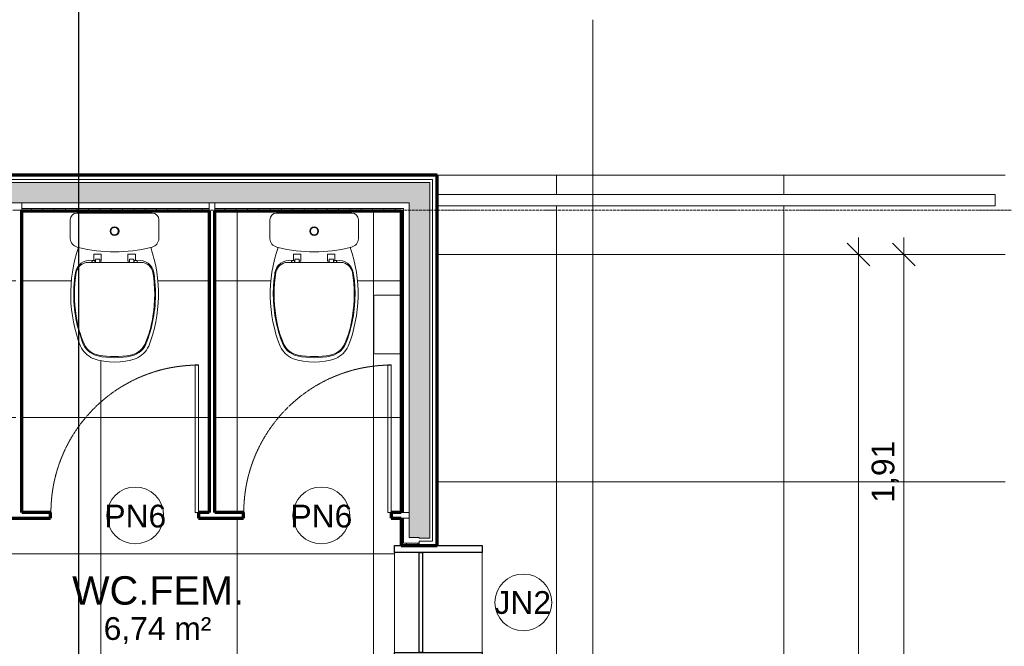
# Model space of a CAD drawing. Header units: millimetres. Extents: x -34717 to 7230, y -21919 to 4394.
# Tile 15 of 48: x -26402 to -22071, y -2591 to 165. Entities that reach past the tile are written whole.
import ezdxf

# ---------------------------------------------------------------- set-up
doc = ezdxf.new("R2010")
doc.units = ezdxf.units.MM
for name, pattern in [('_Tracejado médio', [4, 3, -1]), ('_Tracejado pequeno', [2.25, 1.5, -0.75]), ('_Traço - ponto', [16, 12, -2, 0, -2])]:
    doc.linetypes.add(name, pattern=pattern)
for name, color, linetype, lineweight in [('A-ANNO-DIMS', 211, 'Continuous', 9), ('A-ANNO-DIMS-50', 211, 'Continuous', 9), ('A-ANNO-SYMB', 150, 'Continuous', 9), ('A-AREA-IDEN', 2, 'Continuous', 9), ('A-DOOR', 31, 'Continuous', 18), ('A-DOOR-HDLN', 31, '_Tracejado pequeno', 18), ('A-DOOR-IDEN', 31, 'Continuous', 9), ('A-FLOR', 192, 'Continuous', 18), ('A-FLOR-HRAL', 11, 'Continuous', 18), ('A-FLOR-PATT', 8, 'Continuous', 18), ('A-GLAZ', 151, 'Continuous', 18), ('A-GLAZ-IDEN', 152, 'Continuous', 9), ('A-WALL', 113, 'Continuous', 18), ('A-WALL-PATT', 111, 'Continuous', 70), ('G-ANNO-SYMB', 111, 'Continuous', 9), ('P-SANR-FIXT', 6, 'Continuous', 18), ('Q-SPCQ', 91, 'Continuous', 18), ('S-GRID', 1, 'Continuous', 9)]:
    doc.layers.add(name, color=color, linetype=linetype, lineweight=lineweight)
doc.styles.add('Arial_2', font='arial.ttf', dxfattribs={"height": 125})
doc.styles.add('Arial_4', font='arial.ttf', dxfattribs={"height": 100})
doc.dimstyles.new('Diagonal_-_2_0mm_Arial', dxfattribs={"dimscale": 304.8, "dimtxt": 102.02594, "dimasz": 0.328084, "dimexe": 0.246063, "dimexo": 0.0625, "dimgap": 0.024606, "dimtad": 1, "dimlfac": 0.001, "dimrnd": 0.01, "dimzin": 0, "dimdsep": 46, "dimtxsty": 'Arial_4', "dimblk1": 'OBLIQUE', "dimblk2": 'OBLIQUE', "dimsah": 1, "dimcen": 0.09, "dimdle": 0.246063, "dimadec": 0, "dimazin": 0, "dimtfac": 1, "dimtdec": 4, "dimtix": 1, "dimtmove": 0, "dimatfit": 3, "dimfxl": 0.492126, "dimfxlon": 1, "dimtvp": 1, "dimtolj": 1, "dimtzin": 0, "dimarcsym": 2})
pattern_1 = [(0, (0, 0), (0, 50), []), (90, (0, 0), (-50, 3e-15), [])]

# ---------------------------------------------------------------- blocks, each defined once
blk = doc.blocks.new('Deca_Bacia Sanitaria Monte Carlo_P_808_Caixa Acoplada - P_808_Creme CR37_Acionamento Simples 6lpf-2935168-PLANTA TÉRREO - LAYOUT')
at = {"layer": 'P-SANR-FIXT'}
for p, q in [((-29696.3, -686), (-29364.5, -686)), ((-29725.4, -798.4), (-29725.4, -715.1)), ((-29335.4, -715.1), (-29335.4, -798.4))]:
    blk.add_line(p, q, dxfattribs=at)
for radius in [19.4, 16.4]:
    blk.add_circle((-29530.4, -765.2), radius, dxfattribs=at)
for centre, radius, start, end in [((-29696.3, -715.1), 29.1, 90, 180), ((-29364.5, -715.1), 29.1, 0, 90), ((-29683.3, -795.3), 42.2, 184.1957, 253.8043), ((-29377.6, -795.3), 42.2, 286.1957, 355.8043), ((-29094.2, -1042), 629.4, 161.0173, 201.3319), ((-29530.4, -171), 685, 256.0905, 256.5867), ((-29530.4, -171), 685, 256.5867, 283.4133), ((-29966.7, -1042), 629.4, 338.6681, 18.9827), ((-29530.4, -171), 685, 283.4133, 283.9095), ((-29574.2, -1219.7), 118, 205.7488, 244.2512), ((-29486.7, -1219.7), 118, 295.7488, 334.2512), ((-29530.4, -1032.7), 308.3, 252.0547, 287.9453)]:
    blk.add_arc(centre, radius, start, end, dxfattribs=at)
blk = doc.blocks.new('Deca_Shared_Assento_P_808 - AP_80_Creme CR37-2932976-PLANTA TÉRREO - LAYOUT')
at = {"layer": 'P-SANR-FIXT'}
for p, q in [((-29646.7, -902.9), (-29595.9, -902.9)), ((-29630.3, -895.1), (-29621.7, -895.1)), ((-29630.3, -902.9), (-29630.3, -896.1)), ((-29629.3, -902.9), (-29629.3, -896.1)), ((-29621.7, -895.1), (-29621.7, -867.9)), ((-29621.7, -895.1), (-29617.9, -895.1)), ((-29620.7, -866.6), (-29590.1, -866.6)), ((-29616.8, -896.1), (-29616.8, -902.9)), ((-29616, -900.2), (-29614.9, -898.6)), ((-29616, -902.9), (-29616, -900.2)), ((-29614.9, -898.6), (-29614.9, -889.5)), ((-29613.9, -888), (-29597, -888)), ((-29595.9, -898), (-29595.9, -889)), ((-29590.1, -898), (-29595.9, -898)), ((-29595.9, -898), (-29595.9, -902.9)), ((-29595.9, -902.9), (-29530.4, -902.9)), ((-29589.1, -867.6), (-29589.1, -897)), ((-29530.4, -902.9), (-29464.9, -902.9)), ((-29471.7, -897), (-29471.7, -867.6)), ((-29470.7, -866.6), (-29440.1, -866.6)), ((-29464.9, -898), (-29470.7, -898)), ((-29464.9, -898), (-29464.9, -889)), ((-29464.9, -902.9), (-29464.9, -898)), ((-29414.2, -902.9), (-29464.9, -902.9)), ((-29446.9, -888), (-29463.9, -888)), ((-29445.9, -898.6), (-29445.9, -889.5)), ((-29444.8, -900.2), (-29445.9, -898.6)), ((-29414.2, -902.9), (-29444.9, -902.9)), ((-29444.8, -902.9), (-29444.8, -900.2)), ((-29444, -896.1), (-29444, -902.9)), ((-29439.2, -895.1), (-29443, -895.1)), ((-29439.2, -867.9), (-29439.2, -895.1)), ((-29439.2, -895.1), (-29430.5, -895.1)), ((-29431.5, -902.9), (-29431.5, -896.1)), ((-29430.5, -902.9), (-29430.5, -896.1))]:
    blk.add_line(p, q, dxfattribs=at)
for centre, radius, start, end in [((-29640.2, -957.8), 63.4, 81.1026, 170.8974), ((-29646.7, -955.9), 53, 90, 169.7108), ((-29631.3, -896.1), 1, 0, 90), ((-29628.3, -896.1), 1, 90, 180), ((-29620.7, -867.6), 1, 90, 200.7679), ((-29617.9, -896.1), 1.05, 0, 90), ((-29613.9, -889), 1.01, 90, 180), ((-29597, -889.1), 1.05, 3.2701, 90), ((-29590.1, -867.6), 1, 0, 90), ((-29590.1, -897), 1, 270, 0), ((-29470.7, -867.6), 1, 90, 180), ((-29470.7, -897), 1, 180, 270), ((-29463.9, -889.1), 1.05, 90, 176.7299), ((-29446.9, -889), 1.01, 360, 90), ((-29443, -896.1), 1.05, 90, 180), ((-29440.1, -867.6), 1, 339.2321, 90), ((-29432.5, -896.1), 1, 0, 90), ((-29420.7, -957.8), 63.4, 9.1026, 98.8974), ((-29429.5, -896.1), 1, 90, 180), ((-29414.2, -955.9), 53, 10.2892, 90), ((-29113, -1042.2), 597.3, 170.8974, 177.6238), ((-29135.6, -1042.7), 571.4, 170.3036, 189.6964), ((-29925.3, -1042.7), 571.4, 350.3036, 9.6964), ((-29947.9, -1042.2), 597.3, 2.3762, 9.1026), ((-29113, -1042.2), 597.3, 177.6238, 200.3762), ((-29947.9, -1042.2), 597.3, 339.6238, 2.3762), ((-29270, -1083.2), 432.5, 187.4021, 204.5979), ((-29790.9, -1083.2), 432.5, 335.3076, 352.5979), ((-29584.3, -1223.6), 92.5, 196.6783, 257.3217), ((-29476.6, -1223.6), 92.5, 282.6783, 343.3217), ((-29587.8, -1228.7), 83, 204.5979, 261.4021), ((-29473.1, -1228.7), 83, 278.5979, 335.4021), ((-29475.6, -1225.2), 86.8, 279.8946, 333.566), ((-29530.4, -983.9), 338.3, 257.3217, 282.6783), ((-29530.5, -910.9), 405.9, 260.1054, 279.8946)]:
    blk.add_arc(centre, radius, start, end, dxfattribs=at)
blk = doc.blocks.new('Porta Sanitário e_1_5cm - PN6 - 0_65 x 2_15 m-3987291-PLANTA TÉRREO - LAYOUT')
at = {"layer": 'A-DOOR'}
for p, q in [((560, 12.5), (560, 662.5)), ((560, 662.5), (575, 662.5)), ((575, 662.5), (575, 12.5)), ((575, 12.5), (560, 12.5))]:
    blk.add_line(p, q, dxfattribs=at)
at = {"layer": 'A-DOOR-HDLN'}
blk.add_arc((575, 12.5), 648.8, 90, 180, dxfattribs=at)
blk = doc.blocks.new('Janela branca translucida - JN2 - Janela branca translucida-4332271-PLANTA TÉRREO - LAYOUT')
at = {"layer": 'A-GLAZ', "lineweight": 25}
for p, q in [((-250, 108.75), (-220, 108.75)), ((-250, 78.75), (-250, 108.75)), ((-220, 108.75), (-220, -276.35)), ((220, -276.35), (220, 108.75)), ((220, 108.75), (250, 108.75)), ((250, 108.75), (250, 78.75)), ((-220, 0), (220, 0)), ((-220, -15), (-220, 0)), ((220, 0), (220, -15)), ((220, -15), (-220, -15)), ((-250, -276.35), (-250, -78.75)), ((250, -78.75), (250, -276.35)), ((-220, -276.35), (-250, -276.35)), ((250, -276.35), (220, -276.35))]:
    blk.add_line(p, q, dxfattribs=at)
at = {"layer": 'A-GLAZ'}
for p, q in [((220, 108.75), (-220, 108.75)), ((-220, 0), (220, 0)), ((-220, -276.35), (220, -276.35))]:
    blk.add_line(p, q, dxfattribs=at)
blk = doc.blocks.new('Railing - Railing-4018205-PLANTA TÉRREO - LAYOUT')
at = {"layer": 'A-FLOR-HRAL'}
for p, q in [((-22110.9, -603.5), (-24565.8, -603.5)), ((-22110.9, -603.5), (-22110.9, -653.5)), ((-24565.8, -653.5), (-22110.9, -653.5))]:
    blk.add_line(p, q, dxfattribs=at)
blk = doc.blocks.new('Toilet_Tissue_Dispenser-Bradley_Corp-5424 - 5424-3618151-PLANTA TÉRREO - LAYOUT')
at = {"layer": 'Q-SPCQ'}
for p, q in [((-28507.7, -793), (-28507.7, -676)), ((-28248.9, -676), (-28248.9, -793)), ((-28253.1, -796.6), (-28503.5, -796.6))]:
    blk.add_line(p, q, dxfattribs=at)
for centre, start, end in [((-28503.4, -792.3), 189.0191, 268.9809), ((-28253.2, -792.3), 271.0191, 350.9809)]:
    blk.add_arc(centre, 4.35, start, end, dxfattribs=at)
blk = doc.blocks.new('DIMBLOCK10-PLANTA TÉRREO - LAYOUT')
at = {"layer": 'A-ANNO-DIMS-50', "lineweight": 18}
for p, q in [((-22712.1, -868.5), (-22762.1, -818.5)), ((-22712.1, -868.5), (-22662.1, -918.5)), ((-22712.1, -5773.5), (-22762.1, -5723.5)), ((-22712.1, -5773.5), (-22662.1, -5823.5))]:
    blk.add_line(p, q, dxfattribs=at)
at = {"layer": 'A-ANNO-DIMS-50'}
for p, q in [((-22712.1, -5848.5), (-22712.1, -793.5)), ((-22562.1, -868.5), (-22787.1, -868.5)), ((-22712.1, -868.5), (-22562.1, -868.5)), ((-22562.1, -5773.5), (-22787.1, -5773.5)), ((-22712.1, -5773.5), (-22562.1, -5773.5))]:
    blk.add_line(p, q, dxfattribs=at)
at = {"layer": 'A-ANNO-DIMS-50', "color": 0, "insert": (-22854.2, -3456.7), "char_height": 100, "width": 325.653, "attachment_point": 1, "rotation": 90, "line_spacing_factor": 0.941778, "style": 'Arial_4'}
blk.add_mtext('4,91', dxfattribs=at)
blk = doc.blocks.new('_Oblique')
at = {"color": 0, "linetype": 'ByBlock', "lineweight": -2}
blk.add_line((-0.5, -0.5), (0.5, 0.5), dxfattribs=at)
blk = doc.blocks.new('DIMBLOCK39-PLANTA TÉRREO - LAYOUT')
at = {"layer": 'A-ANNO-DIMS-50', "lineweight": 18}
for p, q in [((-22512.1, -868.5), (-22562.1, -818.5)), ((-22512.1, -868.5), (-22462.1, -918.5)), ((-22512.1, -2778.5), (-22562.1, -2728.5)), ((-22512.1, -2778.5), (-22462.1, -2828.5))]:
    blk.add_line(p, q, dxfattribs=at)
at = {"layer": 'A-ANNO-DIMS-50'}
for p, q in [((-22512.1, -2778.5), (-22512.1, -793.5)), ((-22362.1, -868.5), (-22587.1, -868.5)), ((-22512.1, -868.5), (-22362.1, -868.5)), ((-22362.1, -2778.5), (-22587.1, -2778.5)), ((-22512.1, -2778.5), (-22362.1, -2778.5))]:
    blk.add_line(p, q, dxfattribs=at)
at = {"layer": 'A-ANNO-DIMS-50', "color": 0, "insert": (-22654.2, -1959.2), "char_height": 100, "width": 325.653, "attachment_point": 1, "rotation": 90, "line_spacing_factor": 0.941778, "style": 'Arial_4'}
blk.add_mtext('1,91', dxfattribs=at)
blk = doc.blocks.new('TAG-Porta - Ref_ Porta-2416850-PLANTA TÉRREO - LAYOUT')
at = {"layer": 'A-DOOR-IDEN'}
blk.add_circle((0, 0), 2.5, dxfattribs=at)
blk = doc.blocks.new('TAG-Janela - Janela-240880-PLANTA TÉRREO - LAYOUT')
at = {"layer": 'A-GLAZ-IDEN'}
blk.add_circle((0, 0), 2.5, dxfattribs=at)

msp = doc.modelspace()

# ---------------------------------------------------------------- hatches: boundary and pattern name
at = {"layer": 'A-FLOR-PATT'}
h = msp.add_hatch(dxfattribs=at)
h.set_pattern_fill('FP_63', color=256, style=0, pattern_type=2)
h.set_pattern_definition([(0, (-25041.1, -8868.5), (0, 1000), []), (90, (-25041.1, -8868.5), (-1000, 6e-14), [])])
h.paths.add_polyline_path([(-22041.115, -11868.492), (-22041.115, -6178.492), (-22066.115, -6178.492), (-22066.115, -518.492), (-24565.802, -518.492), (-24565.802, -603.492), (-22110.904, -603.492), (-22110.904, -653.492), (-24565.802, -653.492), (-24565.802, -2148.292), (-24368.202, -2148.292), (-24368.202, -2648.292), (-24565.802, -2648.292), (-24565.802, -4435.992), (-24368.202, -4435.992), (-24368.202, -4935.992), (-24565.802, -4935.992), (-24565.802, -6093.492), (-30065.802, -6093.492), (-30065.802, -11868.492), (-28977.327, -11868.492), (-28977.327, -11803.492), (-28877.327, -11803.492), (-28877.327, -11868.492), (-26977.327, -11868.492), (-26977.327, -11803.492), (-26877.327, -11803.492), (-26877.327, -11868.492), (-22377.327, -11868.492), (-22377.327, -11803.492), (-22277.327, -11803.492), (-22277.327, -11868.492), (-22075.558, -11868.492)], flags=0)
h.paths.add_polyline_path([(-30001.92, -11858.492), (-30030.802, -11858.492), (-30030.802, -6218.492), (-29980.802, -6218.492), (-29981.376, -11858.492), (-29999.332, -11858.492)], flags=0)
h.paths.add_polyline_path([(-24865.802, -8468.492), (-25065.802, -8468.492), (-25065.802, -8318.492), (-24865.802, -8318.492)], flags=0)
h.paths.add_polyline_path([(-29965.221, -8468.492), (-29965.221, -8318.492), (-29765.221, -8318.492), (-29765.221, -8468.492), (-29841.614, -8468.492)], flags=0)
h.paths.add_polyline_path([(-25065.802, -6368.492), (-25065.802, -6218.492), (-24865.802, -6218.492), (-24865.802, -6368.492)], flags=0)
h.paths.add_polyline_path([(-29965.221, -6368.492), (-29965.221, -6218.492), (-29765.221, -6218.492), (-29765.221, -6368.492), (-29841.614, -6368.492)], flags=0)
h = msp.add_hatch(dxfattribs=at)
h.set_pattern_fill('FP_64', color=256, style=0, pattern_type=2)
h.set_pattern_definition([(270, (-27845.8, -3384.74), (600, 4e-14), []), (0, (-27845.8, -3384.74), (0, 600), [])])
h.paths.add_polyline_path([(-26410.802, -3513.492), (-26410.802, -3353.492), (-26355.802, -3353.492), (-26355.802, -3373.492), (-26220.088, -3373.492), (-26220.088, -2973.492), (-25693.659, -2973.492), (-25693.659, -2863.192), (-25243.659, -2863.192), (-25243.659, -2973.492), (-24824.902, -2973.492), (-24824.902, -2694.092), (-24723.302, -2694.092), (-24723.302, -2648.292), (-24753.302, -2648.292), (-24753.302, -2148.292), (-24723.302, -2148.292), (-24723.302, -2028.292), (-24767.502, -2028.292), (-24767.502, -2003.292), (-24723.302, -2003.292), (-24723.302, -1305.379), (-24841.256, -1305.106), (-24843.952, -1301.159), (-24843.952, -1050.824), (-24842.139, -1047.367), (-24840.283, -1046.604), (-24723.302, -1046.604), (-24723.302, -675.992), (-25543.615, -675.992), (-25543.615, -2003.292), (-25417.502, -2003.292), (-25417.502, -2028.292), (-25615.802, -2028.292), (-25615.802, -2003.292), (-25568.615, -2003.292), (-25568.615, -675.992), (-26393.302, -675.992), (-26393.302, -2003.292), (-26265.802, -2003.292), (-26265.802, -2028.292), (-26475.802, -2028.292), (-26475.802, -2003.292), (-26418.302, -2003.292), (-26418.302, -675.992), (-27245.802, -675.992), (-27245.802, -1026.604), (-27127.848, -1026.877), (-27125.152, -1030.824), (-27125.152, -1281.159), (-27126.965, -1284.616), (-27128.821, -1285.379), (-27245.802, -1285.379), (-27245.616, -2003.292), (-27125.802, -2003.292), (-27125.802, -2028.292), (-27245.802, -2028.292), (-27245.802, -3353.492), (-27190.802, -3353.492), (-27190.802, -3513.492), (-26554.188, -3513.492)], flags=0)
h.paths.add_polyline_path([(-25984.552, -1340.992), (-26034.128, -1336.863), (-26079.552, -1325.992), (-26101.872, -1311.955), (-26120.515, -1293.311), (-26134.552, -1270.992), (-26160.87, -1186.498), (-26175.076, -1099.147), (-26176.89, -1010.668), (-26166.276, -922.809), (-26143.444, -837.307), (-26150.448, -835.376), (-26158.622, -831.88), (-26166.789, -825.708), (-26173.232, -817.752), (-26177.571, -808.48), (-26179.552, -798.435), (-26179.552, -715.096), (-26178.56, -707.563), (-26175.653, -700.544), (-26171.028, -694.516), (-26165, -689.891), (-26157.981, -686.983), (-26150.448, -685.992), (-25818.656, -685.992), (-25811.124, -686.983), (-25802.828, -690.87), (-25798.077, -694.516), (-25793.451, -700.544), (-25790.544, -707.563), (-25789.552, -715.096), (-25789.552, -798.435), (-25791.533, -808.48), (-25795.872, -817.752), (-25802.828, -826.096), (-25810.483, -831.88), (-25822.776, -836.613), (-25825.66, -837.307), (-25802.828, -922.809), (-25792.214, -1010.668), (-25794.028, -1099.147), (-25808.234, -1186.498), (-25834.552, -1270.992), (-25849.604, -1294.326), (-25867.233, -1311.955), (-25889.552, -1325.992), (-25936.464, -1337.219), (-25977.902, -1340.47)], flags=0)
h.paths.add_polyline_path([(-25106.654, -1340.992), (-25156.23, -1336.863), (-25201.654, -1325.992), (-25223.974, -1311.955), (-25242.617, -1293.311), (-25256.654, -1270.992), (-25282.972, -1186.498), (-25297.178, -1099.147), (-25298.992, -1010.668), (-25288.378, -922.809), (-25265.546, -837.307), (-25272.55, -835.376), (-25280.724, -831.88), (-25288.891, -825.708), (-25295.334, -817.752), (-25299.673, -808.48), (-25301.654, -798.435), (-25301.654, -715.096), (-25300.662, -707.563), (-25297.755, -700.544), (-25293.13, -694.516), (-25287.102, -689.891), (-25280.083, -686.983), (-25272.55, -685.992), (-24940.758, -685.992), (-24933.226, -686.983), (-24924.93, -690.87), (-24920.179, -694.516), (-24915.553, -700.544), (-24912.646, -707.563), (-24911.654, -715.096), (-24911.654, -798.435), (-24913.635, -808.48), (-24917.974, -817.752), (-24924.93, -826.096), (-24932.585, -831.88), (-24944.878, -836.613), (-24947.762, -837.307), (-24924.93, -922.809), (-24914.316, -1010.668), (-24916.13, -1099.147), (-24930.337, -1186.498), (-24956.654, -1270.992), (-24971.706, -1294.326), (-24989.345, -1311.962), (-25011.654, -1325.992), (-25058.566, -1337.219), (-25100.005, -1340.47)], flags=0)
h.paths.add_polyline_path([(-26862.45, -1340.992), (-26912.025, -1336.863), (-26957.45, -1325.992), (-26979.769, -1311.955), (-26998.413, -1293.311), (-27012.45, -1270.992), (-27038.768, -1186.498), (-27052.974, -1099.147), (-27054.788, -1010.668), (-27044.174, -922.809), (-27021.342, -837.307), (-27028.346, -835.376), (-27036.52, -831.88), (-27044.687, -825.708), (-27051.13, -817.752), (-27055.469, -808.48), (-27057.45, -798.435), (-27057.45, -715.096), (-27056.458, -707.563), (-27053.551, -700.544), (-27048.926, -694.516), (-27042.898, -689.891), (-27035.879, -686.983), (-27028.346, -685.992), (-26696.554, -685.992), (-26689.022, -686.983), (-26680.726, -690.87), (-26675.974, -694.516), (-26671.349, -700.544), (-26668.442, -707.563), (-26667.45, -715.096), (-26667.45, -798.435), (-26669.431, -808.48), (-26673.77, -817.752), (-26680.726, -826.096), (-26688.381, -831.88), (-26700.674, -836.613), (-26703.558, -837.307), (-26680.726, -922.809), (-26670.112, -1010.668), (-26671.926, -1099.147), (-26686.132, -1186.498), (-26712.45, -1270.992), (-26727.502, -1294.326), (-26745.131, -1311.955), (-26767.45, -1325.992), (-26814.362, -1337.219), (-26855.8, -1340.47)], flags=0)
at = {"layer": 'A-WALL-PATT'}
msp.add_hatch(color=256, dxfattribs=at).paths.add_polyline_path([(-24746.103, -640.992), (-24598.302, -640.992), (-24598.302, -550.992), (-30033.302, -550.992), (-30033.302, -640.992), (-24910.475, -640.992)], flags=0)
h = msp.add_hatch(color=256, dxfattribs=at)
h.paths.add_polyline_path([(-24598.302, -6060.992), (-24598.302, -4968.492), (-24644.552, -4968.492), (-24644.552, -4970.992), (-24688.302, -4970.992), (-24688.302, -6060.992)], flags=0)
h.paths.add_polyline_path([(-24644.432, -4403.492), (-24598.302, -4403.492), (-24598.302, -2680.792), (-24644.552, -2680.792), (-24644.552, -2683.292), (-24688.302, -2683.292), (-24688.302, -4400.992), (-24644.552, -4400.992), (-24644.552, -4403.492)], flags=0)
h.paths.add_polyline_path([(-24598.302, -2115.792), (-24598.302, -640.992), (-24688.302, -641.227), (-24688.302, -2113.292), (-24644.552, -2113.292), (-24644.552, -2115.792)], flags=0)
at = {"layer": 'A-WALL-PATT', "lineweight": 18}
h = msp.add_hatch(dxfattribs=at)
h.set_pattern_fill('FP_23', color=256, style=0, pattern_type=2)
h.set_pattern_definition(pattern_1)
h.paths.add_polyline_path([(-26418.302, -675.992), (-26418.302, -665.992), (-27255.802, -665.992), (-27255.802, -675.992), (-26554.188, -675.992)], flags=0)
h.paths.add_polyline_path([(-24723.302, -675.992), (-24713.302, -675.992), (-24713.302, -665.992), (-25543.615, -665.992), (-25543.615, -675.992), (-24910.475, -675.992)], flags=0)
h.paths.add_polyline_path([(-26393.302, -675.992), (-25568.615, -675.992), (-25568.615, -665.992), (-26393.302, -665.992)], flags=0)
h.paths.add_polyline_path([(-29908.302, -675.992), (-29080.802, -675.992), (-29080.802, -665.992), (-29918.302, -665.992), (-29918.302, -675.992), (-29915.802, -675.992)], flags=0)
h.paths.add_polyline_path([(-28248.915, -675.992), (-28238.302, -675.992), (-28238.302, -665.992), (-29055.802, -665.992), (-29055.802, -675.992), (-28503.469, -675.992)], flags=0)
h.paths.add_polyline_path([(-28213.302, -675.992), (-27375.802, -675.992), (-27375.915, -665.992), (-28213.302, -665.992)], flags=0)
h = msp.add_hatch(dxfattribs=at)
h.set_pattern_fill('FP_23', color=256, style=0, pattern_type=2)
h.set_pattern_definition(pattern_1)
h.paths.add_polyline_path([(-24713.302, -5945.992), (-24713.302, -5163.492), (-24723.302, -5163.492), (-24723.302, -5945.992)], flags=0)
h.paths.add_polyline_path([(-24723.302, -5043.492), (-24713.302, -5043.492), (-24713.302, -4945.992), (-24644.552, -4945.992), (-24644.552, -4935.992), (-24723.302, -4935.992), (-24723.302, -5033.492)], flags=0)
h.paths.add_polyline_path([(-24723.302, -4435.992), (-24644.552, -4435.992), (-24644.552, -4425.992), (-24713.302, -4425.992), (-24713.302, -3503.492), (-24723.302, -3503.492), (-24723.302, -4425.992)], flags=0)
h.paths.add_polyline_path([(-24722.723, -3383.492), (-24713.302, -3383.492), (-24713.302, -2658.292), (-24644.552, -2658.292), (-24644.552, -2648.292), (-24723.302, -2648.292), (-24723.302, -3383.492)], flags=0)
h.paths.add_polyline_path([(-24723.302, -2148.292), (-24644.552, -2148.292), (-24644.552, -2138.292), (-24713.302, -2138.292), (-24713.773, -2028.292), (-24723.302, -2028.292), (-24723.302, -2138.292)], flags=0)
h.paths.add_polyline_path([(-24713.302, -2003.292), (-24713.302, -675.992), (-24723.302, -675.992), (-24723.302, -2003.292)], flags=0)

# ---------------------------------------------------------------- linework, layer by layer
at = {"layer": 'A-ANNO-SYMB', "linetype": '_Tracejado médio'}
msp.add_line((-23881.078, -6668.911), (-23881.078, 164.682), dxfattribs=at)
at = {"layer": 'A-FLOR'}
msp.add_line((-22066.115, -518.492), (-24565.802, -518.492), dxfattribs=at)
at = {"layer": 'A-WALL', "lineweight": 70}
for p, q in [((-24565.802, -518.492), (-30065.802, -518.492)), ((-24565.802, -2148.292), (-24565.802, -518.492)), ((-26393.302, -675.992), (-25568.615, -675.992)), ((-26393.302, -2003.292), (-26393.302, -675.992)), ((-25568.615, -675.992), (-25568.615, -2003.292)), ((-25543.615, -675.992), (-24723.302, -675.992)), ((-25543.615, -2003.292), (-25543.615, -675.992)), ((-24723.302, -675.992), (-24723.302, -2003.292)), ((-26475.802, -2028.292), (-26265.802, -2028.292)), ((-26265.802, -2003.292), (-26393.302, -2003.292)), ((-26265.802, -2028.292), (-26265.802, -2003.292)), ((-25568.615, -2003.292), (-25615.802, -2003.292)), ((-25615.802, -2003.292), (-25615.802, -2028.292)), ((-25615.802, -2028.292), (-25417.502, -2028.292)), ((-25417.502, -2003.292), (-25543.615, -2003.292)), ((-25417.502, -2028.292), (-25417.502, -2003.292)), ((-24723.302, -2003.292), (-24767.502, -2003.292)), ((-24767.502, -2003.292), (-24767.502, -2028.292)), ((-24767.502, -2028.292), (-24723.302, -2028.292)), ((-24723.302, -2028.292), (-24723.302, -2148.292)), ((-24723.302, -2148.292), (-24565.802, -2148.292))]:
    msp.add_line(p, q, dxfattribs=at)
at = {"layer": 'A-WALL'}
for p, q in [((-24585.802, -538.492), (-30045.802, -538.492)), ((-24598.302, -550.992), (-30033.302, -550.992)), ((-24598.302, -2115.792), (-24598.302, -550.992)), ((-24585.802, -2128.292), (-24585.802, -538.492)), ((-24688.302, -640.992), (-27270.802, -640.992)), ((-26393.302, -640.992), (-26393.302, -675.992)), ((-25568.615, -640.992), (-25568.615, -675.992)), ((-25543.615, -640.992), (-25543.615, -675.992)), ((-24688.302, -640.992), (-24688.302, -2113.292)), ((-25568.615, -665.992), (-26393.302, -665.992)), ((-24713.302, -665.992), (-25543.615, -665.992)), ((-24713.302, -665.992), (-24713.302, -2003.292)), ((-24688.302, -2003.292), (-24723.302, -2003.292)), ((-24688.302, -2028.292), (-24723.302, -2028.292)), ((-24713.302, -2028.292), (-24713.302, -2138.292)), ((-24688.302, -2113.292), (-24644.552, -2113.292)), ((-24644.552, -2115.792), (-24644.552, -2113.292)), ((-24644.552, -2115.792), (-24598.302, -2115.792)), ((-24713.302, -2138.292), (-24644.552, -2138.292)), ((-24644.552, -2128.292), (-24585.802, -2128.292)), ((-24644.552, -2148.292), (-24644.552, -2128.292))]:
    msp.add_line(p, q, dxfattribs=at)
at = {"layer": 'G-ANNO-SYMB', "lineweight": 25}
msp.add_line((-26143.005, 2987.802), (-26143.005, -21119.396), dxfattribs=at)
at = {"layer": 'S-GRID', "linetype": '_Traço - ponto'}
msp.add_line((6504.181, -673.492), (-33608.19, -673.492), dxfattribs=at)

# ---------------------------------------------------------------- block references
at = {"layer": 'A-DOOR'}
for p in [(-26190.802, -2015.792), (-25342.502, -2015.792)]:
    msp.add_blockref('Porta Sanitário e_1_5cm - PN6 - 0_65 x 2_15 m-3987291-PLANTA TÉRREO - LAYOUT', p, dxfattribs=at)
at = {"layer": 'A-DOOR-IDEN', "xscale": 49.99999999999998, "yscale": 49.99999999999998, "zscale": 49.99999999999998}
for p in [(-25893.7, -2015.792), (-25074.865, -2015.792)]:
    msp.add_blockref('TAG-Porta - Ref_ Porta-2416850-PLANTA TÉRREO - LAYOUT', p, dxfattribs=at)
at = {"layer": 'A-FLOR-HRAL'}
msp.add_blockref('Railing - Railing-4018205-PLANTA TÉRREO - LAYOUT', (0, 0), dxfattribs=at)
at = {"layer": 'A-GLAZ', "rotation": 89.99999999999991}
msp.add_blockref('Janela branca translucida - JN2 - Janela branca translucida-4332271-PLANTA TÉRREO - LAYOUT', (-24644.552, -2398.292), dxfattribs=at)
at = {"layer": 'A-GLAZ-IDEN', "xscale": 49.99999999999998, "yscale": 49.99999999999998, "zscale": 49.99999999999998}
msp.add_blockref('TAG-Janela - Janela-240880-PLANTA TÉRREO - LAYOUT', (-24186.565, -2398.292), dxfattribs=at)
at = {"layer": 'P-SANR-FIXT'}
for name, p in [('Deca_Bacia Sanitaria Monte Carlo_P_808_Caixa Acoplada - P_808_Creme CR37_Acionamento Simples 6lpf-2935168-PLANTA TÉRREO - LAYOUT', (3545.883, 0)), ('Deca_Bacia Sanitaria Monte Carlo_P_808_Caixa Acoplada - P_808_Creme CR37_Acionamento Simples 6lpf-2935168-PLANTA TÉRREO - LAYOUT', (4423.781, 0)), ('Deca_Shared_Assento_P_808 - AP_80_Creme CR37-2932976-PLANTA TÉRREO - LAYOUT', (3545.883, 0)), ('Deca_Shared_Assento_P_808 - AP_80_Creme CR37-2932976-PLANTA TÉRREO - LAYOUT', (4423.781, 0))]:
    msp.add_blockref(name, p, dxfattribs=at)
at = {"layer": 'Q-SPCQ', "rotation": 270}
msp.add_blockref('Toilet_Tissue_Dispenser-Bradley_Corp-5424 - 5424-3618151-PLANTA TÉRREO - LAYOUT', (-24047.31, -29554.294), dxfattribs=at)

# ---------------------------------------------------------------- texts
at = {"layer": 'A-AREA-IDEN', "attachment_point": 1}
for s, insert, char_height, width, style in [('WC.FEM.', (-26171.452, -2283.038), 125, 921.94062, 'Arial_2'), ('6,74 m²', (-26032.452, -2463.086), 100, 585.23187, 'Arial_4')]:
    msp.add_mtext(s, dxfattribs=dict(at, insert=insert, char_height=char_height, width=width, style=style))
at = {"layer": 'A-DOOR-IDEN', "char_height": 100, "width": 336.70875, "attachment_point": 1, "style": 'Arial_4'}
for insert in [(-26029.423, -1968.446), (-25210.589, -1968.446)]:
    msp.add_mtext('PN6', dxfattribs=dict(at, insert=insert))
at = {"layer": 'A-GLAZ-IDEN', "insert": (-24313.167, -2348.591), "char_height": 100, "width": 308.64969, "attachment_point": 1, "style": 'Arial_4'}
msp.add_mtext('JN2', dxfattribs=at)

# ---------------------------------------------------------------- dimensions: what is measured, and where the dimension line sits
at = {"layer": 'A-ANNO-DIMS'}
for base, p1, p2, override, picture, middle in [((-22712.136836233, -868.491622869), (-22562.136836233, -5773.491622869), (-22562.136836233, -868.491622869), {"dimpost": '<>', "dimfxl": 4905}, 'DIMBLOCK10-PLANTA TÉRREO - LAYOUT', (-22770.694135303, -3320.991622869)), ((-22512.137, -868.492), (-22362.137, -2778.492), (-22362.137, -868.492), {"dimpost": '<>', "dimfxl": 1910}, 'DIMBLOCK39-PLANTA TÉRREO - LAYOUT', (-22570.694, -1823.492))]:
    dim = msp.add_linear_dim(base=base, p1=p1, p2=p2, angle=90, dimstyle='Diagonal_-_2_0mm_Arial', override=override, dxfattribs=at)
    dim.commit()
    dim.dimension.update_dxf_attribs({"geometry": picture, "text_midpoint": middle})

doc.saveas('drawing.dxf')
